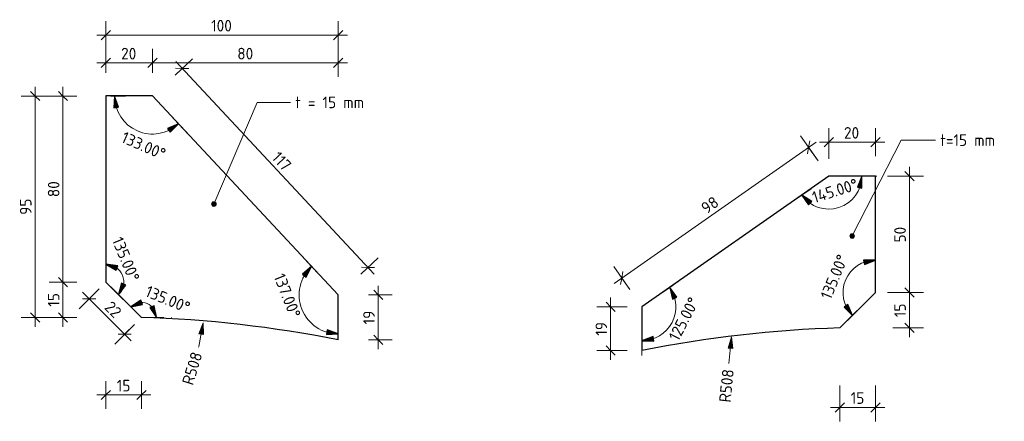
# Model space of a CAD drawing. Header units: millimetres. Extents: x -238433 to -217132, y -48109 to 138642.
# Tile 9 of 14: x -237535 to -237112, y 135854 to 136027. Entities that reach past the tile are written whole.
import ezdxf

# ---------------------------------------------------------------- set-up
doc = ezdxf.new("R2010")
doc.units = ezdxf.units.MM
doc.linetypes.add('Dash', pattern=[6.35, 3.175, -3.175])
for name, color, linetype, lineweight in [('N-CO-BC-BETONVORM-G', 50, 'Continuous', 25), ('N-CO-SC-STAALVORM-G', 10, 'Continuous', 25), ('X-XX-AL-M', 7, 'Continuous', 18), ('X-XX-AL-M-2', 7, 'Continuous', 18), ('X-XX-AL-T25-1', 250, 'Continuous', 13), ('X-XX-AL-T25-2', 7, 'Continuous', 13)]:
    doc.layers.add(name, color=color, linetype=linetype, lineweight=lineweight)
doc.styles.add('NLCS-ISO_1', font='NLCS-ISO.ttf', dxfattribs={"height": 5})
doc.dimstyles.new('2_5_NLCS_arrow_fill', dxfattribs={"dimscale": 304.8, "dimtxt": 5.013775, "dimasz": 0.016404, "dimexe": 0.015748, "dimexo": 0.010499, "dimgap": 0.003281, "dimtad": 1, "dimdec": 0, "dimzin": 0, "dimdsep": 46, "dimtxsty": 'NLCS-ISO_1', "dimsah": 1, "dimcen": 0.09, "dimazin": 0, "dimtfac": 1, "dimtdec": 4, "dimtix": 1, "dimtmove": 2, "dimatfit": 3, "dimfxl": 1, "dimtvp": 1, "dimtolj": 1, "dimtzin": 0, "dimarcsym": 2})
doc.dimstyles.new('2_5_NLCS_arrow_fill_1', dxfattribs={"dimscale": 304.8, "dimtxt": 5.013775, "dimasz": 0.016404, "dimexe": 0.015748, "dimexo": 0.010499, "dimgap": 0.003281, "dimtad": 1, "dimdec": 0, "dimzin": 0, "dimdsep": 46, "dimtxsty": 'NLCS-ISO_1', "dimsah": 1, "dimcen": 0.09, "dimazin": 0, "dimtfac": 1, "dimtdec": 4, "dimtix": 1, "dimtmove": 2, "dimatfit": 3, "dimfxl": 1, "dimtvp": 1, "dimtolj": 1, "dimtzin": 0, "dimarcsym": 2})
doc.dimstyles.new('2_5_NLCS_arrow_fill_2', dxfattribs={"dimscale": 304.8, "dimtxt": 5.013775, "dimasz": 0.016404, "dimexe": 0.015748, "dimexo": 0.010499, "dimgap": 0.003281, "dimtad": 1, "dimdec": 0, "dimzin": 0, "dimdsep": 46, "dimtxsty": 'NLCS-ISO_1', "dimsah": 1, "dimcen": 0.09, "dimazin": 0, "dimtfac": 1, "dimtdec": 4, "dimtix": 1, "dimtmove": 2, "dimatfit": 3, "dimfxl": 1, "dimtvp": 1, "dimtolj": 1, "dimtzin": 0, "dimarcsym": 2})
doc.dimstyles.new('2_5_NLCS_arrow_fill_3', dxfattribs={"dimscale": 304.8, "dimtxt": 5.013775, "dimasz": 0.016404, "dimexe": 0.015748, "dimexo": 0.010499, "dimgap": 0.003281, "dimtad": 1, "dimdec": 0, "dimzin": 0, "dimdsep": 46, "dimtxsty": 'NLCS-ISO_1', "dimsah": 1, "dimcen": 0.09, "dimazin": 0, "dimtfac": 1, "dimtdec": 4, "dimtix": 1, "dimtmove": 2, "dimatfit": 3, "dimfxl": 1, "dimtvp": 1, "dimtolj": 1, "dimtzin": 0, "dimarcsym": 2})
doc.dimstyles.new('2_5_NLCS_arrow_fill_4', dxfattribs={"dimscale": 304.8, "dimtxt": 5.013775, "dimasz": 0.016404, "dimexe": 0.015748, "dimexo": 0.010499, "dimgap": 0.003281, "dimtad": 1, "dimdec": 0, "dimzin": 0, "dimdsep": 46, "dimtxsty": 'NLCS-ISO_1', "dimsah": 1, "dimcen": 0.09, "dimazin": 0, "dimtfac": 1, "dimtdec": 4, "dimtix": 1, "dimtmove": 0, "dimatfit": 3, "dimfxl": 1, "dimtvp": 1, "dimtolj": 1, "dimtzin": 0, "dimarcsym": 2})
doc.dimstyles.new('2_5_NLCS_arrow_fill_5', dxfattribs={"dimscale": 304.8, "dimtxt": 5.013775, "dimasz": 0.016404, "dimexe": 0.015748, "dimexo": 0.010499, "dimgap": 0.003281, "dimtad": 1, "dimdec": 0, "dimzin": 0, "dimdsep": 46, "dimtxsty": 'NLCS-ISO_1', "dimsah": 1, "dimcen": 0.09, "dimazin": 0, "dimtfac": 1, "dimtdec": 4, "dimtix": 1, "dimtmove": 2, "dimatfit": 3, "dimfxl": 1, "dimtvp": 1, "dimtolj": 1, "dimtzin": 0, "dimarcsym": 2})
doc.dimstyles.new('2_5_NLCS_arrow_fill_6', dxfattribs={"dimscale": 304.8, "dimtxt": 5.013775, "dimasz": 0.016404, "dimexe": 0.015748, "dimexo": 0.010499, "dimgap": 0.003281, "dimtad": 1, "dimdec": 0, "dimzin": 0, "dimdsep": 46, "dimtxsty": 'NLCS-ISO_1', "dimsah": 1, "dimcen": 0.09, "dimazin": 0, "dimtfac": 1, "dimtdec": 4, "dimtix": 1, "dimtmove": 2, "dimatfit": 3, "dimfxl": 1, "dimtvp": 1, "dimtolj": 1, "dimtzin": 0, "dimarcsym": 2})
doc.dimstyles.new('2_5_NLCS_diagonal_1', dxfattribs={"dimscale": 304.8, "dimtxt": 5.013775, "dimasz": 0.013123, "dimexe": 0.019685, "dimexo": 0.0625, "dimgap": 0, "dimtad": 1, "dimdec": 0, "dimzin": 0, "dimdsep": 46, "dimtxsty": 'NLCS-ISO_1', "dimblk1": 'OBLIQUE', "dimblk2": 'OBLIQUE', "dimsah": 1, "dimcen": 0.09, "dimdle": 0.013123, "dimazin": 0, "dimtfac": 1, "dimtdec": 4, "dimtix": 1, "dimtmove": 0, "dimatfit": 3, "dimfxl": 0.019685, "dimfxlon": 1, "dimtvp": 1, "dimtolj": 1, "dimtzin": 0, "dimarcsym": 2})

# ---------------------------------------------------------------- blocks, each defined once
blk = doc.blocks.new('GM_type5 - GM_type5-3483963-Detail type 5 _16 x uitvoeren_')
at = {"layer": 'N-CO-SC-STAALVORM-G'}
for p, q in [((4.77, 95.23), (-15.23, 95.23)), ((-15.23, 95.23), (-15.23, 15.23)), ((84.57, 9.66), (4.77, 95.23)), ((-15.23, 15.23), (0, 0)), ((84.57, -9.67), (84.57, 9.66))]:
    blk.add_line(p, q, dxfattribs=at)
blk.add_arc((-15.23, -507.77), 508, 78.6709, 88.2822, dxfattribs=at)
blk = doc.blocks.new('GM_type4 - GM_type4-3520903-Detail type 4 _16 x uitvoeren_')
at = {"layer": 'N-CO-SC-STAALVORM-G'}
for p, q in [((100.28, -9.02), (100.28, 9.77)), ((15.23, 0), (0, -15.23)), ((20, -65.23), (100.28, -9.02)), ((0, -15.23), (0, -65.23)), ((0, -65.23), (20, -65.23))]:
    blk.add_line(p, q, dxfattribs=at)
blk.add_arc((0, 507.77), 508, 271.7178, 281.3847, dxfattribs=at)
blk = doc.blocks.new('DIMBLOCK9-Detail type 5 _16 x uitvoeren_')
at = {"layer": 'X-XX-AL-M-2'}
for p, q in [((-237516.08, 135910.27), (-237516.08, 135998.27)), ((-237510.08, 135994.27), (-237522.08, 135994.27)), ((-237516.08, 135994.27), (-237518.08, 135996.27)), ((-237516.08, 135994.27), (-237514.08, 135992.27)), ((-237516.08, 135994.27), (-237510.08, 135994.27)), ((-237510.08, 135914.27), (-237522.08, 135914.27)), ((-237516.08, 135914.27), (-237518.08, 135916.27)), ((-237516.08, 135914.27), (-237514.08, 135912.27)), ((-237516.08, 135914.27), (-237510.08, 135914.27))]:
    blk.add_line(p, q, dxfattribs=at)
at = {"layer": 'X-XX-AL-M-2', "color": 0, "insert": (-237522.59, 135950.77), "char_height": 5, "width": 8.4004, "attachment_point": 1, "rotation": 90, "line_spacing_factor": 1.135194, "style": 'NLCS-ISO_1'}
blk.add_mtext('80', dxfattribs=at)
blk = doc.blocks.new('_Oblique')
at = {"color": 0, "linetype": 'ByBlock', "lineweight": -2}
blk.add_line((-0.5, -0.5), (0.5, 0.5), dxfattribs=at)
blk = doc.blocks.new('DIMBLOCK10-Detail type 5 _16 x uitvoeren_')
at = {"layer": 'X-XX-AL-M-2'}
for p, q in [((-237497.61, 136004.28), (-237497.61, 136014.49)), ((-237477.61, 136004.28), (-237477.61, 136014.49)), ((-237497.61, 136008.49), (-237495.61, 136010.49)), ((-237477.61, 136008.49), (-237475.61, 136010.49)), ((-237501.61, 136008.49), (-237477.61, 136008.49)), ((-237497.61, 136008.49), (-237499.61, 136006.49)), ((-237497.61, 136008.49), (-237497.61, 136004.28)), ((-237477.61, 136008.49), (-237479.61, 136006.49)), ((-237477.61, 136008.49), (-237477.61, 136004.28))]:
    blk.add_line(p, q, dxfattribs=at)
at = {"layer": 'X-XX-AL-M-2', "color": 0, "insert": (-237491.11, 136015), "char_height": 5, "width": 8.4004, "attachment_point": 1, "line_spacing_factor": 1.135194, "style": 'NLCS-ISO_1'}
blk.add_mtext('20', dxfattribs=at)
blk = doc.blocks.new('DIMBLOCK11-Detail type 5 _16 x uitvoeren_')
at = {"layer": 'X-XX-AL-M-2'}
for p, q in [((-237477.61, 136004.28), (-237477.61, 136014.49)), ((-237397.82, 136002.49), (-237397.82, 136014.49)), ((-237477.61, 136008.49), (-237475.61, 136010.49)), ((-237397.82, 136008.49), (-237395.82, 136010.49)), ((-237477.61, 136008.49), (-237479.61, 136006.49)), ((-237477.61, 136008.49), (-237393.82, 136008.49)), ((-237477.61, 136008.49), (-237477.61, 136004.28)), ((-237397.82, 136008.49), (-237399.82, 136006.49)), ((-237397.82, 136008.49), (-237397.82, 136002.49))]:
    blk.add_line(p, q, dxfattribs=at)
at = {"layer": 'X-XX-AL-M-2', "color": 0, "insert": (-237441.22, 136015), "char_height": 5, "width": 8.4004, "attachment_point": 1, "line_spacing_factor": 1.135194, "style": 'NLCS-ISO_1'}
blk.add_mtext('80', dxfattribs=at)
blk = doc.blocks.new('DIMBLOCK12-Detail type 5 _16 x uitvoeren_')
at = {"layer": 'X-XX-AL-M-2'}
for p, q in [((-237467.95, 136003.29), (-237460.48, 136010.25)), ((-237464.87, 136006.15), (-237467.95, 136003.29)), ((-237464.87, 136006.15), (-237467.7, 136006.25)), ((-237467.6, 136009.08), (-237382.35, 135917.66)), ((-237464.87, 136006.15), (-237462.05, 136006.06)), ((-237388.16, 135917.72), (-237380.69, 135924.68)), ((-237385.08, 135920.59), (-237388.16, 135917.72)), ((-237385.08, 135920.59), (-237387.91, 135920.69)), ((-237385.08, 135920.59), (-237382.25, 135920.49))]:
    blk.add_line(p, q, dxfattribs=at)
at = {"layer": 'X-XX-AL-M-2', "color": 0, "insert": (-237423.08, 135970.89), "char_height": 5, "width": 10.1032, "attachment_point": 1, "rotation": 313, "line_spacing_factor": 1.135194, "style": 'NLCS-ISO_1'}
blk.add_mtext('117', dxfattribs=at)
blk = doc.blocks.new('DIMBLOCK13-Detail type 5 _16 x uitvoeren_')
at = {"layer": 'X-XX-AL-M-2'}
for p, q in [((-237380.61, 135912.71), (-237380.61, 135885.38)), ((-237384.82, 135908.71), (-237374.61, 135908.71)), ((-237380.61, 135908.71), (-237384.82, 135908.71)), ((-237380.61, 135908.71), (-237382.61, 135910.71)), ((-237380.61, 135908.71), (-237378.61, 135906.71)), ((-237380.61, 135889.38), (-237382.61, 135891.38)), ((-237384.82, 135889.38), (-237374.61, 135889.38)), ((-237380.61, 135889.38), (-237384.82, 135889.38)), ((-237380.61, 135889.38), (-237378.61, 135887.38))]:
    blk.add_line(p, q, dxfattribs=at)
at = {"layer": 'X-XX-AL-M-2', "color": 0, "insert": (-237387.12, 135896.06), "char_height": 5, "width": 7.1517, "attachment_point": 1, "rotation": 90, "line_spacing_factor": 1.135194, "style": 'NLCS-ISO_1'}
blk.add_mtext('19', dxfattribs=at)
blk = doc.blocks.new('DIMBLOCK14-Detail type 5 _16 x uitvoeren_')
at = {"layer": 'X-XX-AL-M-2'}
for p, q in [((-237497.61, 135871.7), (-237497.61, 135859.7)), ((-237497.61, 135865.7), (-237497.61, 135871.7)), ((-237482.39, 135871.7), (-237482.39, 135859.7)), ((-237482.39, 135865.7), (-237482.39, 135871.7)), ((-237497.61, 135865.7), (-237495.61, 135867.7)), ((-237482.39, 135865.7), (-237480.39, 135867.7)), ((-237478.39, 135865.7), (-237501.61, 135865.7)), ((-237497.61, 135865.7), (-237499.61, 135863.7)), ((-237482.39, 135865.7), (-237484.39, 135863.7))]:
    blk.add_line(p, q, dxfattribs=at)
at = {"layer": 'X-XX-AL-M-2', "color": 0, "insert": (-237492.98, 135872.22), "char_height": 5, "width": 7.1517, "attachment_point": 1, "line_spacing_factor": 1.135194, "style": 'NLCS-ISO_1'}
blk.add_mtext('15', dxfattribs=at)
blk = doc.blocks.new('DIMBLOCK15-Detail type 5 _16 x uitvoeren_')
at = {"layer": 'X-XX-AL-M-2'}
for p, q in [((-237516.08, 135895.05), (-237516.08, 135918.27)), ((-237510.08, 135914.27), (-237522.08, 135914.27)), ((-237516.08, 135914.27), (-237518.08, 135916.27)), ((-237516.08, 135914.27), (-237514.08, 135912.27)), ((-237516.08, 135914.27), (-237510.08, 135914.27)), ((-237516.08, 135899.05), (-237518.08, 135901.05)), ((-237510.08, 135899.05), (-237522.08, 135899.05)), ((-237516.08, 135899.05), (-237514.08, 135897.05)), ((-237516.08, 135899.05), (-237510.08, 135899.05))]:
    blk.add_line(p, q, dxfattribs=at)
at = {"layer": 'X-XX-AL-M-2', "color": 0, "insert": (-237522.59, 135903.68), "char_height": 5, "width": 7.1517, "attachment_point": 1, "rotation": 90, "line_spacing_factor": 1.135194, "style": 'NLCS-ISO_1'}
blk.add_mtext('15', dxfattribs=at)
blk = doc.blocks.new('DIMBLOCK17-Detail type 5 _16 x uitvoeren_')
at = {"layer": 'X-XX-AL-M-2', "lineweight": 25}
for points in [[(-237493.97, 135994.27), (-237494.19, 135989.18), (-237492.21, 135989.49)], [(-237466.46, 135982.31), (-237471.16, 135980.34), (-237470.04, 135978.68)]]:
    blk.add_hatch(color=256, dxfattribs=at).paths.add_polyline_path(points, flags=0)
at = {"layer": 'X-XX-AL-M-2'}
for p, q in [((-237493.97, 135994.27), (-237495.68, 135994.27)), ((-237493.97, 135994.27), (-237493.97, 135994.27)), ((-237493.97, 135994.27), (-237489.17, 135994.27)), ((-237466.46, 135982.31), (-237469.73, 135985.82)), ((-237466.46, 135982.31), (-237462.09, 135977.63))]:
    blk.add_line(p, q, dxfattribs=at)
at = {"layer": 'X-XX-AL-M-2', "lineweight": 25}
for p, q in [((-237493.97, 135994.27), (-237494.19, 135989.18)), ((-237492.21, 135989.49), (-237493.97, 135994.27)), ((-237494.19, 135989.18), (-237492.21, 135989.49)), ((-237466.46, 135982.31), (-237471.16, 135980.34)), ((-237471.16, 135980.34), (-237470.04, 135978.68)), ((-237470.04, 135978.68), (-237466.46, 135982.31))]:
    blk.add_line(p, q, dxfattribs=at)
at = {"layer": 'X-XX-AL-M-2'}
blk.add_arc((-237477.61, 135994.27), 16.36, 180, 313, dxfattribs=at)
blk.add_arc((-237477.61, 135994.27), 16.36, 180, 313, dxfattribs=at)
at = {"layer": 'X-XX-AL-M-2', "color": 0, "insert": (-237489.51, 135979.17), "char_height": 5, "width": 25.2013, "attachment_point": 1, "rotation": 336.5, "line_spacing_factor": 1.135194, "style": 'NLCS-ISO_1'}
blk.add_mtext('133.00°', dxfattribs=at)
blk = doc.blocks.new('DIMBLOCK18-Detail type 5 _16 x uitvoeren_')
at = {"layer": 'X-XX-AL-M-2', "lineweight": 25}
for points in [[(-237409.26, 135920.98), (-237413.15, 135917.67), (-237411.58, 135916.43)], [(-237397.82, 135891.93), (-237402.61, 135893.67), (-237402.91, 135891.69)]]:
    blk.add_hatch(color=256, dxfattribs=at).paths.add_polyline_path(points, flags=0)
at = {"layer": 'X-XX-AL-M-2'}
for p, q in [((-237409.26, 135920.98), (-237413.63, 135925.66)), ((-237409.26, 135920.98), (-237409.26, 135920.98)), ((-237409.26, 135920.98), (-237405.99, 135917.47)), ((-237397.82, 135891.93), (-237397.82, 135896.73)), ((-237397.82, 135891.93), (-237397.82, 135889.41))]:
    blk.add_line(p, q, dxfattribs=at)
at = {"layer": 'X-XX-AL-M-2', "lineweight": 25}
for p, q in [((-237409.26, 135920.98), (-237413.15, 135917.67)), ((-237411.58, 135916.43), (-237409.26, 135920.98)), ((-237413.15, 135917.67), (-237411.58, 135916.43)), ((-237402.61, 135893.67), (-237402.91, 135891.69)), ((-237402.91, 135891.69), (-237397.82, 135891.93)), ((-237397.82, 135891.93), (-237402.61, 135893.67))]:
    blk.add_line(p, q, dxfattribs=at)
at = {"layer": 'X-XX-AL-M-2'}
blk.add_arc((-237397.82, 135908.71), 16.78, 133, 270, dxfattribs=at)
blk.add_arc((-237397.82, 135908.71), 16.78, 133, 270, dxfattribs=at)
at = {"layer": 'X-XX-AL-M-2', "color": 0, "insert": (-237421.01, 135918.51), "char_height": 5, "width": 25.2013, "attachment_point": 1, "rotation": 291.5, "line_spacing_factor": 1.135194, "style": 'NLCS-ISO_1'}
blk.add_mtext('137.00°', dxfattribs=at)
blk = doc.blocks.new('DIMBLOCK19-Detail type 5 _16 x uitvoeren_')
at = {"layer": 'X-XX-AL-M-2'}
for p, q in [((-237528.08, 135998.27), (-237528.08, 135895.05)), ((-237522.08, 135994.27), (-237534.08, 135994.27)), ((-237528.08, 135994.27), (-237530.08, 135996.27)), ((-237528.08, 135994.27), (-237526.08, 135992.27)), ((-237528.08, 135994.27), (-237522.08, 135994.27)), ((-237528.08, 135899.05), (-237530.08, 135901.05)), ((-237522.08, 135899.05), (-237534.08, 135899.05)), ((-237528.08, 135899.05), (-237526.08, 135897.05)), ((-237528.08, 135899.05), (-237522.08, 135899.05))]:
    blk.add_line(p, q, dxfattribs=at)
at = {"layer": 'X-XX-AL-M-2', "color": 0, "insert": (-237534.59, 135943.16), "char_height": 5, "width": 8.4004, "attachment_point": 1, "rotation": 90, "line_spacing_factor": 1.135194, "style": 'NLCS-ISO_1'}
blk.add_mtext('95', dxfattribs=at)
blk = doc.blocks.new('DIMBLOCK20-Detail type 5 _16 x uitvoeren_')
at = {"layer": 'X-XX-AL-M-2'}
for p, q in [((-237497.61, 136014.49), (-237497.61, 136026.49)), ((-237397.82, 136014.49), (-237397.82, 136026.49)), ((-237501.61, 136020.49), (-237393.82, 136020.49)), ((-237497.61, 136020.49), (-237499.61, 136018.49)), ((-237497.61, 136020.49), (-237495.61, 136022.49)), ((-237497.61, 136020.49), (-237497.61, 136014.49)), ((-237397.82, 136020.49), (-237399.82, 136018.49)), ((-237397.82, 136020.49), (-237395.82, 136022.49)), ((-237397.82, 136020.49), (-237397.82, 136014.49))]:
    blk.add_line(p, q, dxfattribs=at)
at = {"layer": 'X-XX-AL-M-2', "color": 0, "insert": (-237452.45, 136027), "char_height": 5, "width": 11.3519, "attachment_point": 1, "line_spacing_factor": 1.135194, "style": 'NLCS-ISO_1'}
blk.add_mtext('100', dxfattribs=at)
blk = doc.blocks.new('DIMBLOCK21-Detail type 5 _16 x uitvoeren_')
at = {"layer": 'X-XX-AL-M-2', "lineweight": 25}
for points in [[(-237497.61, 135921.93), (-237493.22, 135919.35), (-237492.56, 135921.24)], [(-237492.2, 135908.86), (-237489.11, 135912.92), (-237490.91, 135913.79)]]:
    blk.add_hatch(color=256, dxfattribs=at).paths.add_polyline_path(points, flags=0)
at = {"layer": 'X-XX-AL-M-2'}
for p, q in [((-237497.61, 135921.93), (-237497.61, 135928.33)), ((-237497.61, 135921.93), (-237497.61, 135917.13)), ((-237492.2, 135908.86), (-237495.59, 135912.25)), ((-237492.2, 135908.86), (-237492.2, 135908.86)), ((-237492.2, 135908.86), (-237487.67, 135904.33))]:
    blk.add_line(p, q, dxfattribs=at)
at = {"layer": 'X-XX-AL-M-2', "lineweight": 25}
for p, q in [((-237497.61, 135921.93), (-237493.22, 135919.35)), ((-237492.56, 135921.24), (-237497.61, 135921.93)), ((-237493.22, 135919.35), (-237492.56, 135921.24)), ((-237490.91, 135913.79), (-237492.2, 135908.86)), ((-237492.2, 135908.86), (-237489.11, 135912.92)), ((-237489.11, 135912.92), (-237490.91, 135913.79))]:
    blk.add_line(p, q, dxfattribs=at)
at = {"layer": 'X-XX-AL-M-2'}
blk.add_arc((-237497.61, 135914.27), 7.66, 315, 90, dxfattribs=at)
blk.add_arc((-237497.61, 135914.27), 7.66, 315, 90, dxfattribs=at)
at = {"layer": 'X-XX-AL-M-2', "color": 0, "insert": (-237490.58, 135934.23), "char_height": 5, "width": 25.2013, "attachment_point": 1, "rotation": 292.5, "line_spacing_factor": 1.135194, "style": 'NLCS-ISO_1'}
blk.add_mtext('135.00°', dxfattribs=at)
blk = doc.blocks.new('DIMBLOCK22-Detail type 5 _16 x uitvoeren_')
at = {"layer": 'X-XX-AL-M-2', "lineweight": 25}
for points in [[(-237486.95, 135903.61), (-237481.94, 135904.59), (-237482.71, 135906.44)], [(-237475.93, 135899.05), (-237476.93, 135904.04), (-237478.78, 135903.28)]]:
    blk.add_hatch(color=256, dxfattribs=at).paths.add_polyline_path(points, flags=0)
at = {"layer": 'X-XX-AL-M-2'}
for p, q in [((-237486.95, 135903.61), (-237491.47, 135908.13)), ((-237486.95, 135903.61), (-237483.55, 135900.21)), ((-237475.93, 135899.05), (-237480.73, 135899.05)), ((-237475.93, 135899.05), (-237475.93, 135899.05))]:
    blk.add_line(p, q, dxfattribs=at)
at = {"layer": 'X-XX-AL-M-2', "lineweight": 25}
for p, q in [((-237482.71, 135906.44), (-237486.95, 135903.61)), ((-237486.95, 135903.61), (-237481.94, 135904.59)), ((-237481.94, 135904.59), (-237482.71, 135906.44)), ((-237476.93, 135904.04), (-237478.78, 135903.28)), ((-237478.78, 135903.28), (-237475.93, 135899.05)), ((-237475.93, 135899.05), (-237476.93, 135904.04))]:
    blk.add_line(p, q, dxfattribs=at)
at = {"layer": 'X-XX-AL-M-2', "linetype": 'Dash'}
blk.add_line((-237475.93, 135899.05), (-237469.53, 135899.05), dxfattribs=at)
at = {"layer": 'X-XX-AL-M-2'}
blk.add_arc((-237482.39, 135899.05), 6.45, 0, 135, dxfattribs=at)
blk.add_arc((-237482.39, 135899.05), 6.45, 0, 135, dxfattribs=at)
at = {"layer": 'X-XX-AL-M-2', "color": 0, "insert": (-237479.27, 135912.94), "char_height": 5, "width": 25.2013, "attachment_point": 1, "rotation": 337.5, "line_spacing_factor": 1.135194, "style": 'NLCS-ISO_1'}
blk.add_mtext('135.00°', dxfattribs=at)
blk = doc.blocks.new('DIMBLOCK23-Detail type 5 _16 x uitvoeren_')
at = {"layer": 'X-XX-AL-M-2'}
for p, q in [((-237500.58, 135911.31), (-237509.07, 135902.82)), ((-237507.65, 135909.89), (-237486.77, 135889.01)), ((-237504.82, 135907.06), (-237500.58, 135911.31)), ((-237504.82, 135907.06), (-237507.65, 135907.06)), ((-237504.82, 135907.06), (-237501.99, 135907.06)), ((-237485.35, 135896.08), (-237493.84, 135887.59)), ((-237489.59, 135891.84), (-237485.35, 135896.08)), ((-237489.59, 135891.84), (-237492.42, 135891.84)), ((-237489.59, 135891.84), (-237486.77, 135891.84))]:
    blk.add_line(p, q, dxfattribs=at)
at = {"layer": 'X-XX-AL-M-2', "color": 0, "insert": (-237495.08, 135906.53), "char_height": 5, "width": 8.4004, "attachment_point": 1, "rotation": 315, "line_spacing_factor": 1.135194, "style": 'NLCS-ISO_1'}
blk.add_mtext('22', dxfattribs=at)
blk = doc.blocks.new('DIMBLOCK24-Detail type 4 _16 x uitvoeren_')
at = {"layer": 'X-XX-AL-M-2'}
for p, q in [((-237152.47, 135905.78), (-237152.47, 135963.78)), ((-237161.8, 135959.78), (-237146.47, 135959.78)), ((-237152.47, 135959.78), (-237161.8, 135959.78)), ((-237152.47, 135959.78), (-237154.47, 135961.78)), ((-237152.47, 135959.78), (-237150.47, 135957.78)), ((-237161.8, 135909.78), (-237146.47, 135909.78)), ((-237152.47, 135909.78), (-237161.8, 135909.78)), ((-237152.47, 135909.78), (-237154.47, 135911.78)), ((-237152.47, 135909.78), (-237150.47, 135907.78))]:
    blk.add_line(p, q, dxfattribs=at)
at = {"layer": 'X-XX-AL-M-2', "color": 0, "insert": (-237158.98, 135931.28), "char_height": 5, "width": 8.4004, "attachment_point": 1, "rotation": 90, "line_spacing_factor": 1.135194, "style": 'NLCS-ISO_1'}
blk.add_mtext('50', dxfattribs=at)
blk = doc.blocks.new('DIMBLOCK25-Detail type 4 _16 x uitvoeren_')
at = {"layer": 'X-XX-AL-M-2'}
for p, q in [((-237152.47, 135913.78), (-237152.47, 135890.55)), ((-237158.47, 135909.78), (-237146.47, 135909.78)), ((-237152.47, 135909.78), (-237158.47, 135909.78)), ((-237152.47, 135909.78), (-237154.47, 135911.78)), ((-237152.47, 135909.78), (-237150.47, 135907.78)), ((-237152.47, 135894.55), (-237154.47, 135896.55)), ((-237159.59, 135894.55), (-237146.47, 135894.55)), ((-237152.47, 135894.55), (-237159.59, 135894.55)), ((-237152.47, 135894.55), (-237150.47, 135892.55))]:
    blk.add_line(p, q, dxfattribs=at)
at = {"layer": 'X-XX-AL-M-2', "color": 0, "insert": (-237158.98, 135899.18), "char_height": 5, "width": 7.1517, "attachment_point": 1, "rotation": 90, "line_spacing_factor": 1.135194, "style": 'NLCS-ISO_1'}
blk.add_mtext('15', dxfattribs=at)
blk = doc.blocks.new('DIMBLOCK26-Detail type 4 _16 x uitvoeren_')
at = {"layer": 'X-XX-AL-M-2'}
for p, q in [((-237182.3, 135869.71), (-237182.3, 135854.37)), ((-237182.3, 135860.37), (-237182.3, 135869.71)), ((-237167.07, 135869.71), (-237167.07, 135854.37)), ((-237167.07, 135860.37), (-237167.07, 135869.71)), ((-237182.3, 135860.37), (-237180.3, 135862.37)), ((-237167.07, 135860.37), (-237165.07, 135862.37)), ((-237186.3, 135860.37), (-237163.07, 135860.37)), ((-237182.3, 135860.37), (-237184.3, 135858.37)), ((-237167.07, 135860.37), (-237169.07, 135858.37))]:
    blk.add_line(p, q, dxfattribs=at)
at = {"layer": 'X-XX-AL-M-2', "color": 0, "insert": (-237177.67, 135866.89), "char_height": 5, "width": 7.1517, "attachment_point": 1, "line_spacing_factor": 1.135194, "style": 'NLCS-ISO_1'}
blk.add_mtext('15', dxfattribs=at)
blk = doc.blocks.new('DIMBLOCK27-Detail type 4 _16 x uitvoeren_')
at = {"layer": 'X-XX-AL-M-2', "lineweight": 25}
for points in [[(-237167.07, 135923.67), (-237172.17, 135923.74), (-237171.81, 135921.78)], [(-237176.9, 135899.95), (-237178.91, 135904.64), (-237180.55, 135903.51)]]:
    blk.add_hatch(color=256, dxfattribs=at).paths.add_polyline_path(points, flags=0)
at = {"layer": 'X-XX-AL-M-2', "linetype": 'Dash'}
blk.add_line((-237167.07, 135923.67), (-237167.07, 135930.07), dxfattribs=at)
at = {"layer": 'X-XX-AL-M-2', "lineweight": 25}
for p, q in [((-237167.07, 135923.67), (-237172.17, 135923.74)), ((-237172.17, 135923.74), (-237171.81, 135921.78)), ((-237171.81, 135921.78), (-237167.07, 135923.67)), ((-237178.91, 135904.64), (-237180.55, 135903.51)), ((-237176.9, 135899.95), (-237178.91, 135904.64)), ((-237180.55, 135903.51), (-237176.9, 135899.95))]:
    blk.add_line(p, q, dxfattribs=at)
at = {"layer": 'X-XX-AL-M-2'}
for p, q in [((-237167.07, 135923.67), (-237167.07, 135923.67)), ((-237167.07, 135923.67), (-237167.07, 135918.87)), ((-237176.9, 135899.95), (-237181.42, 135895.43)), ((-237176.9, 135899.95), (-237173.5, 135903.35))]:
    blk.add_line(p, q, dxfattribs=at)
blk.add_arc((-237167.07, 135909.78), 13.9, 90, 225, dxfattribs=at)
blk.add_arc((-237167.07, 135909.78), 13.9, 90, 225, dxfattribs=at)
at = {"layer": 'X-XX-AL-M-2', "color": 0, "insert": (-237190.87, 135908.27), "char_height": 5, "width": 25.2013, "attachment_point": 1, "rotation": 67.5, "line_spacing_factor": 1.135194, "style": 'NLCS-ISO_1'}
blk.add_mtext('135.00°', dxfattribs=at)
blk = doc.blocks.new('DIMBLOCK28-Detail type 4 _16 x uitvoeren_')
at = {"layer": 'X-XX-AL-M-2', "lineweight": 25}
for points in [[(-237172.92, 135959.78), (-237174.8, 135955.04), (-237172.84, 135954.68)], [(-237198.66, 135951.66), (-237195.81, 135947.43), (-237194.4, 135948.86)]]:
    blk.add_hatch(color=256, dxfattribs=at).paths.add_polyline_path(points, flags=0)
at = {"layer": 'X-XX-AL-M-2'}
for p, q in [((-237172.92, 135959.78), (-237177.72, 135959.78)), ((-237172.92, 135959.78), (-237166.52, 135959.78)), ((-237198.66, 135951.66), (-237203.91, 135947.99)), ((-237198.66, 135951.66), (-237194.73, 135954.41)), ((-237198.66, 135951.66), (-237198.66, 135951.66))]:
    blk.add_line(p, q, dxfattribs=at)
at = {"layer": 'X-XX-AL-M-2', "lineweight": 25}
for p, q in [((-237172.92, 135959.78), (-237174.8, 135955.04)), ((-237172.84, 135954.68), (-237172.92, 135959.78)), ((-237174.8, 135955.04), (-237172.84, 135954.68)), ((-237198.66, 135951.66), (-237195.81, 135947.43)), ((-237194.4, 135948.86), (-237198.66, 135951.66)), ((-237195.81, 135947.43), (-237194.4, 135948.86))]:
    blk.add_line(p, q, dxfattribs=at)
at = {"layer": 'X-XX-AL-M-2'}
blk.add_arc((-237187.07, 135959.78), 14.15, 215, 0, dxfattribs=at)
blk.add_arc((-237187.07, 135959.78), 14.15, 215, 0, dxfattribs=at)
at = {"layer": 'X-XX-AL-M-2', "color": 0, "insert": (-237194.76, 135952.89), "char_height": 5, "width": 25.7689, "attachment_point": 1, "rotation": 17.5, "line_spacing_factor": 1.135194, "style": 'NLCS-ISO_1'}
blk.add_mtext('145.00°', dxfattribs=at)
blk = doc.blocks.new('DIMBLOCK29-Detail type 4 _16 x uitvoeren_')
at = {"layer": 'X-XX-AL-M-2'}
for p, q in [((-237187.07, 135967.28), (-237187.07, 135980.4)), ((-237167.07, 135968.4), (-237167.07, 135980.4)), ((-237187.07, 135974.4), (-237185.07, 135976.4)), ((-237167.07, 135974.4), (-237165.07, 135976.4)), ((-237191.07, 135974.4), (-237163.07, 135974.4)), ((-237187.07, 135974.4), (-237189.07, 135972.4)), ((-237187.07, 135974.4), (-237187.07, 135967.28)), ((-237167.07, 135974.4), (-237169.07, 135972.4)), ((-237167.07, 135974.4), (-237167.07, 135968.4))]:
    blk.add_line(p, q, dxfattribs=at)
at = {"layer": 'X-XX-AL-M-2', "color": 0, "insert": (-237180.57, 135980.92), "char_height": 5, "width": 8.4004, "attachment_point": 1, "line_spacing_factor": 1.135194, "style": 'NLCS-ISO_1'}
blk.add_mtext('20', dxfattribs=at)
blk = doc.blocks.new('DIMBLOCK30-Detail type 4 _16 x uitvoeren_')
at = {"layer": 'X-XX-AL-M-2'}
for p, q in [((-237191.68, 135966.35), (-237199.21, 135977.1)), ((-237192.49, 135974.48), (-237279.32, 135913.68)), ((-237195.76, 135972.19), (-237196.25, 135969.4)), ((-237195.76, 135972.19), (-237195.27, 135974.97)), ((-237195.76, 135972.19), (-237191.68, 135966.35)), ((-237272.6, 135911.06), (-237279.48, 135920.89)), ((-237276.04, 135915.98), (-237275.55, 135918.76)), ((-237276.04, 135915.98), (-237276.53, 135913.19)), ((-237276.04, 135915.98), (-237272.6, 135911.06))]:
    blk.add_line(p, q, dxfattribs=at)
at = {"layer": 'X-XX-AL-M-2', "color": 0, "insert": (-237242.51, 135947.41), "char_height": 5, "width": 8.4004, "attachment_point": 1, "rotation": 35, "line_spacing_factor": 1.135194, "style": 'NLCS-ISO_1'}
blk.add_mtext('98', dxfattribs=at)
blk = doc.blocks.new('DIMBLOCK32-Detail type 4 _16 x uitvoeren_')
at = {"layer": 'X-XX-AL-M-2', "lineweight": 25}
for points in [[(-237255.43, 135911.91), (-237254.23, 135906.96), (-237252.42, 135907.8)], [(-237267.35, 135889.02), (-237262.25, 135888.91), (-237262.6, 135890.88)]]:
    blk.add_hatch(color=256, dxfattribs=at).paths.add_polyline_path(points, flags=0)
at = {"layer": 'X-XX-AL-M-2'}
for p, q in [((-237255.43, 135911.91), (-237250.19, 135915.58)), ((-237255.43, 135911.91), (-237259.37, 135909.16)), ((-237267.35, 135889.02), (-237267.35, 135893.82)), ((-237267.35, 135889.02), (-237267.35, 135889.02)), ((-237267.35, 135889.02), (-237267.35, 135882.62))]:
    blk.add_line(p, q, dxfattribs=at)
at = {"layer": 'X-XX-AL-M-2', "lineweight": 25}
for p, q in [((-237255.43, 135911.91), (-237254.23, 135906.96)), ((-237252.42, 135907.8), (-237255.43, 135911.91)), ((-237254.23, 135906.96), (-237252.42, 135907.8)), ((-237262.6, 135890.88), (-237267.35, 135889.02)), ((-237267.35, 135889.02), (-237262.25, 135888.91)), ((-237262.25, 135888.91), (-237262.6, 135890.88))]:
    blk.add_line(p, q, dxfattribs=at)
at = {"layer": 'X-XX-AL-M-2'}
blk.add_arc((-237267.35, 135903.57), 14.55, 270, 35, dxfattribs=at)
blk.add_arc((-237267.35, 135903.57), 14.55, 270, 35, dxfattribs=at)
at = {"layer": 'X-XX-AL-M-2', "color": 0, "insert": (-237256.14, 135890.77), "char_height": 5, "width": 25.2013, "attachment_point": 1, "rotation": 62.5, "line_spacing_factor": 1.135194, "style": 'NLCS-ISO_1'}
blk.add_mtext('125.00°', dxfattribs=at)
blk = doc.blocks.new('DIMBLOCK33-Detail type 4 _16 x uitvoeren_')
at = {"layer": 'X-XX-AL-M-2'}
for p, q in [((-237280.8, 135903.57), (-237282.8, 135905.57)), ((-237280.8, 135907.57), (-237280.8, 135880.78)), ((-237273.67, 135903.57), (-237286.8, 135903.57)), ((-237280.8, 135903.57), (-237278.8, 135901.57)), ((-237280.8, 135903.57), (-237273.67, 135903.57)), ((-237273.67, 135884.78), (-237286.8, 135884.78)), ((-237280.8, 135884.78), (-237282.8, 135886.78)), ((-237280.8, 135884.78), (-237278.8, 135882.78)), ((-237280.8, 135884.78), (-237273.67, 135884.78))]:
    blk.add_line(p, q, dxfattribs=at)
at = {"layer": 'X-XX-AL-M-2', "color": 0, "insert": (-237287.31, 135891.19), "char_height": 5, "width": 7.1517, "attachment_point": 1, "rotation": 90, "line_spacing_factor": 1.135194, "style": 'NLCS-ISO_1'}
blk.add_mtext('19', dxfattribs=at)

msp = doc.modelspace()

# ---------------------------------------------------------------- hatches: boundary and pattern name
at = {"layer": 'X-XX-AL-T25-1'}
h = msp.add_hatch(color=256, dxfattribs=at)
edge = h.paths.add_edge_path(flags=0)
edge.add_arc((-237451.26, 135947.82), 1, 0, 360)
h = msp.add_hatch(color=256, dxfattribs=at)
edge = h.paths.add_edge_path(flags=0)
edge.add_arc((-237177.04, 135934.07), 1, 0, 360)
for points in [[(-237455.89, 135896.8), (-237457.75, 135892.05), (-237455.78, 135891.7)], [(-237228.85, 135890.75), (-237230.37, 135885.88), (-237228.38, 135885.67)]]:
    msp.add_hatch(color=256, dxfattribs=at).paths.add_polyline_path(points, flags=0)

# ---------------------------------------------------------------- linework, layer by layer
for p, q in [((-237451.26, 135947.82), (-237432.67, 135991.53)), ((-237432.67, 135991.53), (-237418.32, 135991.53)), ((-237177.04, 135934.07), (-237156.03, 135975.29)), ((-237156.03, 135975.29), (-237141.2, 135975.29)), ((-237455.89, 135896.8), (-237457.75, 135892.05)), ((-237455.89, 135896.8), (-237457.72, 135886.53)), ((-237455.78, 135891.7), (-237455.89, 135896.8)), ((-237457.75, 135892.05), (-237455.78, 135891.7)), ((-237228.85, 135890.75), (-237230.37, 135885.88)), ((-237228.85, 135890.75), (-237230.05, 135879.3)), ((-237228.38, 135885.67), (-237228.85, 135890.75)), ((-237457.72, 135886.53), (-237457.8, 135886.26)), ((-237230.37, 135885.88), (-237228.38, 135885.67)), ((-237230.05, 135879.3), (-237230.06, 135879.17))]:
    msp.add_line(p, q, dxfattribs=at)
for centre in [(-237451.26, 135947.82), (-237177.04, 135934.07)]:
    msp.add_circle(centre, 1, dxfattribs=at)

# ---------------------------------------------------------------- block references
at = {"layer": 'N-CO-BC-BETONVORM-G'}
msp.add_blockref('GM_type5 - GM_type5-3483963-Detail type 5 _16 x uitvoeren_', (-237482.39, 135899.05), dxfattribs=at)
at = {"layer": 'N-CO-BC-BETONVORM-G', "rotation": 180}
msp.add_blockref('GM_type4 - GM_type4-3520903-Detail type 4 _16 x uitvoeren_', (-237167.07, 135894.55), dxfattribs=at)

# ---------------------------------------------------------------- texts
at = {"layer": 'X-XX-AL-T25-2', "char_height": 5, "attachment_point": 1, "style": 'NLCS-ISO_1'}
for s, insert, width in [('t = 15 mm', (-237416.32, 135994.03), 37.3586), ('t=15 mm', (-237139.2, 135977.79), 29.9831)]:
    msp.add_mtext(s, dxfattribs=dict(at, insert=insert, width=width))
at = {"layer": 'X-XX-AL-T25-2', "char_height": 5, "width": 17.7975, "attachment_point": 1, "style": 'NLCS-ISO_1'}
for insert, rotation in [((-237465.06, 135871.04), 73.006), ((-237234.28, 135862.83), 84.0427)]:
    msp.add_mtext('R508', dxfattribs=dict(at, insert=insert, rotation=rotation))

# ---------------------------------------------------------------- dimensions: what is measured, and where the dimension line sits
at = {"layer": 'X-XX-AL-M'}
for base, p1, p2, override, picture, middle in [((-237397.82, 136020.49), (-237497.61, 136014.49), (-237397.82, 136014.49), {"dimpost": '<>', "dimfxl": 99.793808}, 'DIMBLOCK20-Detail type 5 _16 x uitvoeren_', (-237447.72, 136022.99)), ((-237477.61, 136008.49), (-237497.61, 136004.28), (-237477.61, 136004.28), {"dimpost": '<>', "dimfxl": 20}, 'DIMBLOCK10-Detail type 5 _16 x uitvoeren_', (-237487.61, 136010.99)), ((-237397.82, 136008.49), (-237477.61, 136004.28), (-237397.82, 136002.49), {"dimpost": '<>', "dimfxl": 79.813935}, 'DIMBLOCK11-Detail type 5 _16 x uitvoeren_', (-237437.72, 136010.99)), ((-237497.61, 135865.7), (-237482.39, 135871.7), (-237497.61, 135871.7), {"dimpost": '<>', "dimfxl": 15.2283}, 'DIMBLOCK14-Detail type 5 _16 x uitvoeren_', (-237490, 135868.2))]:
    dim = msp.add_linear_dim(base=base, p1=p1, p2=p2, dimstyle='2_5_NLCS_diagonal_1', override=override, dxfattribs=at)
    dim.commit()
    dim.dimension.update_dxf_attribs({"geometry": picture, "text_midpoint": middle})
for base, p1, p2, angle, override, picture, middle in [((-237385.08, 135920.59), (-237467.95, 136003.29), (-237388.16, 135917.72), 313, {"dimpost": '<>', "dimfxl": 117}, 'DIMBLOCK12-Detail type 5 _16 x uitvoeren_', (-237423.15, 135965.08)), ((-237528.08, 135899.05), (-237522.08, 135994.27), (-237522.08, 135899.05), 90, {"dimpost": '<>', "dimfxl": 95.2283}, 'DIMBLOCK19-Detail type 5 _16 x uitvoeren_', (-237530.58, 135946.66)), ((-237516.08, 135994.27), (-237510.08, 135914.27), (-237510.08, 135994.27), 90, {"dimpost": '<>', "dimfxl": 80}, 'DIMBLOCK9-Detail type 5 _16 x uitvoeren_', (-237518.58, 135954.27)), ((-237167.07, 135974.4), (-237187.07, 135967.28), (-237167.07, 135968.4), 0, {"dimpost": '<>', "dimfxl": 20.031458}, 'DIMBLOCK29-Detail type 4 _16 x uitvoeren_', (-237177.07, 135976.9)), ((-237276.04, 135915.98), (-237191.68, 135966.35), (-237272.6, 135911.06), 35, {"dimpost": '<>', "dimfxl": 98.006425}, 'DIMBLOCK30-Detail type 4 _16 x uitvoeren_', (-237237.34, 135946.13)), ((-237152.47, 135959.78), (-237161.8, 135909.78), (-237161.8, 135959.78), 90, {"dimpost": '<>', "dimfxl": 50}, 'DIMBLOCK24-Detail type 4 _16 x uitvoeren_', (-237154.97, 135934.78)), ((-237516.08, 135914.27), (-237510.08, 135899.05), (-237510.08, 135914.27), 90, {"dimpost": '<>', "dimfxl": 15.2283}, 'DIMBLOCK15-Detail type 5 _16 x uitvoeren_', (-237518.58, 135906.66)), ((-237380.61, 135889.38), (-237384.82, 135908.71), (-237384.82, 135889.38), 90, {"dimpost": '<>', "dimfxl": 19.330025}, 'DIMBLOCK13-Detail type 5 _16 x uitvoeren_', (-237383.11, 135899.04)), ((-237152.47, 135894.55), (-237158.47, 135909.78), (-237159.59, 135894.55), 90, {"dimpost": '<>', "dimfxl": 15.269593}, 'DIMBLOCK25-Detail type 4 _16 x uitvoeren_', (-237154.97, 135902.16)), ((-237489.59, 135891.84), (-237500.58, 135911.31), (-237485.35, 135896.08), 315, {"dimpost": '<>', "dimfxl": 21.536069}, 'DIMBLOCK23-Detail type 5 _16 x uitvoeren_', (-237495.44, 135901.22)), ((-237280.8, 135884.78), (-237273.67, 135903.57), (-237273.67, 135884.78), 90, {"dimpost": '<>', "dimfxl": 18.784948}, 'DIMBLOCK33-Detail type 4 _16 x uitvoeren_', (-237283.3, 135894.17)), ((-237167.07, 135860.37), (-237182.3, 135869.71), (-237167.07, 135869.71), 0, {"dimpost": '<>', "dimfxl": 15.2283}, 'DIMBLOCK26-Detail type 4 _16 x uitvoeren_', (-237174.69, 135862.87))]:
    dim = msp.add_linear_dim(base=base, p1=p1, p2=p2, angle=angle, dimstyle='2_5_NLCS_diagonal_1', override=override, dxfattribs=at)
    dim.commit()
    dim.dimension.update_dxf_attribs({"geometry": picture, "text_midpoint": middle})
for base, center, p1, p2, dimstyle, override, picture, middle, turn in [((-237489.32, 135982.84), (-237477.61, 135994.27), (-237498.88, 135994.27), (-237459.91, 135975.29), '2_5_NLCS_arrow_fill', {"dimpost": '<>', "dimfxl": 43.345847}, 'DIMBLOCK17-Detail type 5 _16 x uitvoeren_', (-237479.29, 135971.09), 336.5), ((-237188.7155, 135945.7236), (-237187.0729, 135959.7772), (-237206.5272, 135946.1552), (-237163.3235, 135959.7772), '2_5_NLCS_arrow_fill_5', {"dimpost": '<>', "dimfxl": 45.300301}, 'DIMBLOCK28-Detail type 4 _16 x uitvoeren_', (-237181.4745, 135953.5871), 17.5), ((-237489.96, 135914.27), (-237497.61, 135914.27), (-237485.41, 135902.07), (-237497.61, 135931.53), '2_5_NLCS_arrow_fill_2', {"dimpost": '<>', "dimfxl": 31.887547}, 'DIMBLOCK21-Detail type 5 _16 x uitvoeren_', (-237488.84, 135921.31), 292.5), ((-237409.82, 135896.98), (-237397.82, 135908.71), (-237415.81, 135928), (-237397.82, 135886.21), '2_5_NLCS_arrow_fill_1', {"dimpost": '<>', "dimfxl": 45.491018}, 'DIMBLOCK18-Detail type 5 _16 x uitvoeren_', (-237419.5, 135905.57), 291.5), ((-237257.68, 135892.7), (-237267.35, 135903.57), (-237267.35, 135879.42), (-237247.57, 135917.42), '2_5_NLCS_arrow_fill_6', {"dimpost": '<>', "dimfxl": 42.836777}, 'DIMBLOCK32-Detail type 4 _16 x uitvoeren_', (-237247.36, 135900.41), 62.5), ((-237482.39, 135905.5), (-237482.39, 135899.05), (-237466.33, 135899.05), (-237493.74, 135910.4), '2_5_NLCS_arrow_fill_3', {"dimpost": '<>', "dimfxl": 29.663098}, 'DIMBLOCK22-Detail type 5 _16 x uitvoeren_', (-237468.9, 135905.03), 337.5)]:
    dim = msp.add_angular_dim_3p(base=base, center=center, p1=p1, p2=p2, dimstyle=dimstyle, override=override, dxfattribs=at)
    dim.commit()
    dim.dimension.update_dxf_attribs({"geometry": picture, "text_midpoint": middle, "dimtype": 165, "text_rotation": turn})
dim = msp.add_angular_dim_3p(base=(-237176.9, 135919.6), center=(-237167.07, 135909.78), p1=(-237167.07, 135933.27), p2=(-237183.69, 135893.16), dimstyle='2_5_NLCS_arrow_fill_4', override={"dimpost": '<>', "dimfxl": 43.415644}, dxfattribs=at)
dim.commit()
dim.dimension.update_dxf_attribs({"geometry": 'DIMBLOCK27-Detail type 4 _16 x uitvoeren_', "text_midpoint": (-237183.15, 135916.43)})

doc.saveas('drawing.dxf')
